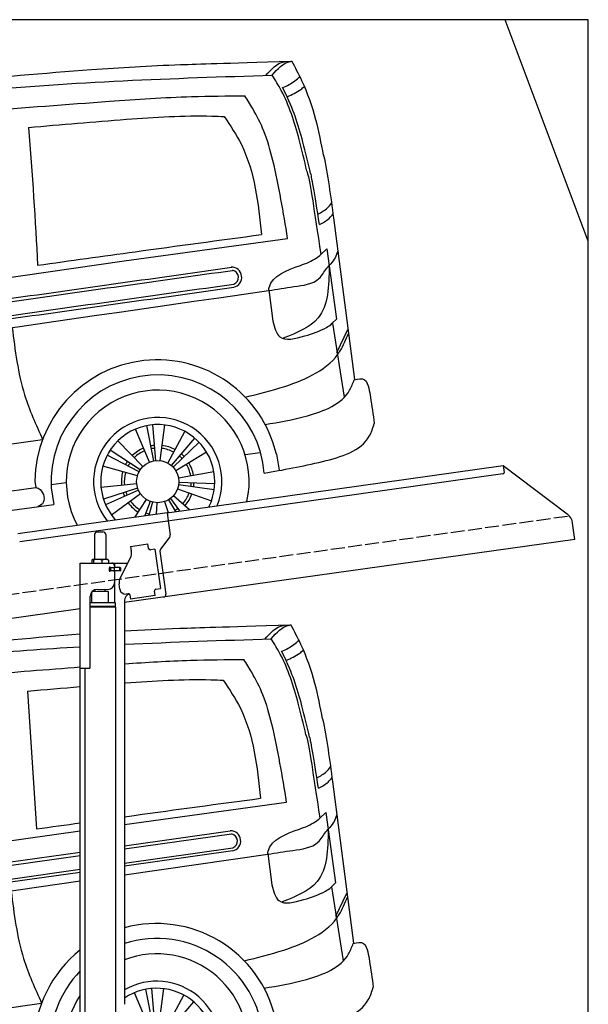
# Model space of a CAD drawing. Extents: x 199 to 6000, y -375 to 5700.
# Tile 4 of 4: x 3446 to 5500, y 2144 to 5700. Entities that reach past the tile are written whole.
import ezdxf

# ---------------------------------------------------------------- set-up
doc = ezdxf.new("R2010")
doc.units = 0
doc.header["$LTSCALE"] = 10
doc.header["$MEASUREMENT"] = 0
doc.linetypes.add('GEN3', pattern=[6.25, 5, -1.25])
doc.layers.get('0').update_dxf_attribs({"linetype": 'CONTINUOUS'})
for name, color, linetype in [('3', 6, 'GEN3'), ('CAR', 1, 'CONTINUOUS'), ('SICHTBARE_KANTEN_DIN_', 7, 'CONTINUOUS')]:
    doc.layers.add(name, color=color, linetype=linetype)
doc.layers.add('AM_0', color=7, linetype='CONTINUOUS', lineweight=30)

# ---------------------------------------------------------------- blocks, each defined once
blk = doc.blocks.new('Car Van')
at = {"layer": 'CAR'}
for p, q in [((23207.8, 5406.7), (23240.7, 4909.2)), ((24309.1, 5080.7), (24384.6, 4496)), ((23558.2, 4925.3), (24143.5, 5006)), ((24263.4, 4948.2), (24285.1, 4968.9)), ((24285.1, 4968.9), (24320.4, 4714.3)), ((21072.7, 4570.5), (23398.2, 4902.5)), ((23558.2, 4847.8), (23940, 4902.1)), ((23944.3, 4890.6), (23558.2, 4836.2)), ((23558.2, 4786), (23949.4, 4841.1)), ((23139.6, 4788.8), (23398.2, 4825.3)), ((23140.9, 4777.5), (23398.2, 4813.7)), ((23949.1, 4829.7), (23558.2, 4774.6)), ((23558.2, 4743.3), (24075.6, 4817.8)), ((24075.3, 4820.4), (24090, 4707.5)), ((23145.9, 4727.9), (23398.2, 4763.5)), ((23398.2, 4752.1), (23146.1, 4716.6)), ((23398.2, 4720.3), (21083.3, 4387.6)), ((24320.4, 4714.3), (24304.8, 4699.4)), ((24305, 4699.5), (24347.2, 4432.9)), ((24320.7, 4594.5), (24360.8, 4677)), ((23644.6, 4198.1), (23593.9, 4317.5)), ((23659.9, 4202.7), (23635.1, 4330.1)), ((23667.8, 4203.8), (23656.5, 4333.1)), ((23683.7, 4203.6), (23699.6, 4332.3)), ((23710.8, 4194.9), (23772.5, 4309)), ((21307.1, 4005.8), (23258.8, 4280)), ((23723.9, 4185.9), (23808.1, 4284.7))]:
    blk.add_line(p, q, dxfattribs=at)
for centre, radius, start, end in [((23941.2, 4865.5), 36.6, 282.4234, 91.9504), ((23940.1, 4865.3), 26, 291.3172, 79.4452), ((23672.7, 4125.7), 441.8, 13.1526, 105.0131), ((23674.7, 4127.6), 385.6, 4.5254, 107.5878), ((23672.7, 4125.7), 441.8, 128.4041, 179.4928), ((23674.4, 4127.8), 330.2, 347.4042, 110.6062), ((23674.7, 4127.6), 385.6, 135.817, 183.3106), ((23674.4, 4127.8), 231.7, 337.9146, 120.1013), ((23674.4, 4127.8), 330.2, 146.7735, 208.5958), ((23674.4, 4127.8), 206, 333.6849, 124.334)]:
    blk.add_arc(centre, radius, start, end, dxfattribs=at)
for points, knots in [([(23558.2, 5624), (23622.5, 5627.8), (23755.4, 5634.6), (23902.4, 5637.9), (24158.6, 5646.3)], [126.567679, 126.567679, 126.567679, 126.567679, 322.989321, 524.252921, 524.252921, 524.252921, 524.252921]), ([(24065, 5594.6), (24084.7, 5616.7), (24105.5, 5640), (24134.4, 5644.9), (24135.9, 5645.2)], [0, 0, 0, 0, 82.821664, 87.569284, 87.569284, 87.569284, 87.569284]), ([(24087.7, 5595.7), (24107.4, 5617.8), (24128.2, 5641.1), (24157.1, 5646), (24158.6, 5646.3)], [0, 0, 0, 0, 82.821664, 87.569284, 87.569284, 87.569284, 87.569284]), ([(24273.4, 5306.8), (24265.1, 5349.5), (24247.1, 5441.3), (24207.5, 5555.5), (24171.2, 5622.9), (24158.6, 5646.3)], [0, 0, 0, 0, 130.437116, 280.491384, 360.077177, 360.077177, 360.077177, 360.077177]), ([(21715.3, 5388.7), (21821.7, 5408.2), (22221.1, 5481.6), (22782.1, 5562.6), (23238.6, 5600.5), (23398.2, 5613.5)], [0, 0, 0, 0, 324.58113, 1218.156854, 1698.657892, 1698.657892, 1698.657892, 1698.657892]), ([(24213.2, 5249), (24204.3, 5287.1), (24188.1, 5356.8), (24159.1, 5454.9), (24126.8, 5533.5), (24099.1, 5577.6), (24087.7, 5595.7)], [0, 0, 0, 0, 117.133269, 214.777276, 306.729603, 370.835152, 370.835152, 370.835152, 370.835152]), ([(24126.6, 5550.6), (24141.5, 5557.6), (24164, 5568.7), (24182.4, 5585.5), (24188.8, 5591.3)], [4.61826, 4.61826, 4.61826, 4.61826, 53.543239, 79.274172, 79.274172, 79.274172, 79.274172]), ([(21770, 5352.1), (21876, 5370.8), (22288.4, 5443.9), (22830.8, 5527.3), (23269.5, 5559.7), (23398.2, 5567.2)], [0, 0, 0, 0, 323.034736, 1256.571869, 1643.446804, 1643.446804, 1643.446804, 1643.446804]), ([(24226.6, 5239.9), (24217.8, 5277.9), (24201.5, 5347.7), (24173.2, 5443.4), (24150.2, 5500), (24125.5, 5551.6)], [0, 0, 0, 0, 117.133269, 214.777276, 299.414803, 299.414803, 299.414803, 299.414803]), ([(24142.3, 5517.9), (24159.4, 5525.5), (24181.6, 5535.3), (24199.7, 5551.3), (24203.9, 5555)], [0, 0, 0, 0, 55.255532, 72.113055, 72.113055, 72.113055, 72.113055]), ([(23558.2, 5505.4), (23637.5, 5510.8), (23781.1, 5519.8), (23924.9, 5520.7), (23989.3, 5521.1)], [58.593241, 58.593241, 58.593241, 58.593241, 296.990423, 490.043419, 490.043419, 490.043419, 490.043419]), ([(24143.5, 5006), (24128.1, 5100), (24106.8, 5230.9), (24063.5, 5388.4), (24024.1, 5464.7), (23998.8, 5505.7), (23989.3, 5521.1)], [0, 0, 0, 0, 285.875803, 397.720054, 488.074442, 542.258477, 542.258477, 542.258477, 542.258477]), ([(21800.2, 5284), (21899.6, 5302.9), (22309.5, 5380.6), (22843.2, 5451.2), (23278.2, 5485), (23398.2, 5493.9)], [0, 0, 0, 0, 303.469527, 1251.67749, 1612.62651, 1612.62651, 1612.62651, 1612.62651]), ([(23558.2, 5436), (23559.3, 5436.1), (23662.9, 5443.9), (23781.8, 5451.6), (23899.6, 5447), (23914.7, 5446.4)], [351.625543, 351.625543, 351.625543, 351.625543, 354.715425, 663.112571, 708.364163, 708.364163, 708.364163, 708.364163]), ([(23914.7, 5446.4), (23936.9, 5413.2), (24021.1, 5286.9), (24037.1, 5133.1), (24048.9, 5019.8)], [0, 0, 0, 0, 118.944476, 451.880379, 451.880379, 451.880379, 451.880379]), ([(24253.1, 5094.1), (24265.4, 5100.4), (24284, 5110.6), (24297.4, 5127), (24302.2, 5132.8)], [6.830989, 6.830989, 6.830989, 6.830989, 47.594512, 69.869885, 69.869885, 69.869885, 69.869885]), ([(24258.9, 5056.6), (24271.3, 5062.8), (24289.8, 5072.8), (24303, 5089.1), (24307.6, 5094.8)], [6.60739, 6.60739, 6.60739, 6.60739, 47.308966, 69.134079, 69.134079, 69.134079, 69.134079]), ([(23558.2, 4953.3), (23569.9, 4954.9), (23733.4, 4977.4), (23896.9, 4999.4), (24048.9, 5019.8)], [320.625992, 320.625992, 320.625992, 320.625992, 355.842082, 815.727995, 815.727995, 815.727995, 815.727995]), ([(24189.8, 4908.7), (24210.3, 4915.3), (24236.6, 4926.8), (24257.8, 4943.2), (24263.4, 4948.2)], [120.92462, 120.92462, 120.92462, 120.92462, 186.01384, 208.055842, 208.055842, 208.055842, 208.055842]), ([(24324.9, 4961), (24324.3, 4958.9), (24318, 4939.6), (24307.2, 4922.6), (24295.1, 4909.1)], [0, 0, 0, 0, 6.616922, 60.689334, 60.689334, 60.689334, 60.689334]), ([(24075.3, 4820.4), (24075.9, 4823.3), (24086, 4871.5), (24139.5, 4890.7), (24189.8, 4908.7)], [0, 0, 0, 0, 8.675218, 146.672245, 146.672245, 146.672245, 146.672245]), ([(24075.6, 4817.8), (24105.2, 4822.6), (24165.2, 4832.4), (24251.8, 4842.4), (24278, 4890.7), (24291.8, 4905.6), (24295.1, 4909.1)], [0, 0, 0, 0, 91.780832, 186.856498, 233.690994, 248.112913, 248.112913, 248.112913, 248.112913]), ([(24293.8, 4906), (24292.4, 4834.9), (24289.8, 4709.8), (24176.7, 4665), (24127.8, 4645.6)], [0, 0, 0, 0, 191.487605, 337.183462, 337.183462, 337.183462, 337.183462]), ([(24090, 4707.5), (24096, 4684.3), (24110.5, 4627.7), (24170.3, 4644.3), (24205.7, 4654.1)], [0, 0, 0, 0, 62.7295, 153.034343, 153.034343, 153.034343, 153.034343]), ([(24205.7, 4654.1), (24233.6, 4661.3), (24266.9, 4674), (24296.7, 4691.8), (24304.8, 4699.4)], [99.88745, 99.88745, 99.88745, 99.88745, 186.01384, 208.055842, 208.055842, 208.055842, 208.055842]), ([(23148.9, 4684.5), (23159.1, 4602), (23176.5, 4461.6), (23234.7, 4333.1), (23258.8, 4280)], [0, 0, 0, 0, 247.415276, 421.193245, 421.193245, 421.193245, 421.193245]), ([(23990.4, 4432.7), (24037.5, 4444.3), (24160.3, 4474.5), (24316.1, 4544.3), (24354.2, 4641), (24362.8, 4663)], [0, 0, 0, 0, 147.745638, 385.655746, 455.431225, 455.431225, 455.431225, 455.431225]), ([(24062.1, 4334.1), (24112.2, 4342.5), (24219.5, 4360.4), (24353.5, 4412.8), (24379, 4482.7), (24383.9, 4495.9)], [0, 0, 0, 0, 155.916097, 334.236733, 375.847406, 375.847406, 375.847406, 375.847406]), ([(24383.9, 4495.9), (24398.1, 4498.8), (24425.1, 4504.2), (24437.3, 4464.1), (24446.1, 4413.1), (24452, 4369.9), (24456.4, 4338.1)], [0, 0, 0, 0, 37.497445, 71.058399, 104.892854, 199.946291, 199.946291, 199.946291, 199.946291]), ([(24059.1, 4158), (24127.2, 4170.2), (24255.8, 4193.4), (24426.9, 4243.1), (24451.3, 4321.8), (24456.4, 4338.1)], [0, 0, 0, 0, 215.148773, 406.414782, 456.433015, 456.433015, 456.433015, 456.433015])]:
    blk.add_open_spline(points, degree=3, knots=knots, dxfattribs=at)
for points in [[(23558.2, 5575.8), (23734.6, 5584.2), (23911.1, 5590), (24087.7, 5595.7)], [(23207.8, 5406.7), (23271.3, 5412.3), (23334.7, 5417.9), (23398.2, 5423.2)], [(24273.4, 5306.8), (24288.8, 5235.6), (24298.9, 5158.2), (24309.1, 5080.7)], [(24213.2, 5249), (24227.8, 5199.2), (24237.3, 5113.3), (24263.6, 4948.4)], [(24226.6, 5239.9), (24226.6, 5239.9), (24240.4, 5168.2), (24257.5, 5056.4)], [(23240.7, 4909.2), (23293.2, 4916.5), (23345.7, 4923.9), (23398.2, 4931.2)]]:
    blk.add_open_spline(points, degree=3, dxfattribs=at)
blk = doc.blocks.new('Car190OG')
at = {"layer": 'CAR'}
for p, q in [((24951.2, 5074), (25026.6, 4489.3)), ((24194.7, 4917.8), (24785.5, 4999.3)), ((24905.5, 4941.5), (24927.2, 4962.2)), ((24927.2, 4962.2), (24962.5, 4707.6)), ((21714.8, 4563.8), (24194.7, 4917.8)), ((24717.4, 4813.7), (24732.1, 4700.8)), ((24962.5, 4707.6), (24946.9, 4692.7)), ((24947.1, 4692.8), (24989.3, 4426.2)), ((24962.8, 4587.8), (25002.8, 4670.3)), ((24286.7, 4191.4), (24236, 4310.8)), ((24302, 4196), (24277.2, 4323.4)), ((24309.9, 4197.1), (24298.6, 4326.4)), ((24325.8, 4196.9), (24341.6, 4325.6)), ((21949.2, 3999.1), (23900.9, 4273.3)), ((24263.1, 4175.6), (24172.3, 4268.3)), ((24352.8, 4188.2), (24414.6, 4302.3)), ((24366, 4179.2), (24450.1, 4278)), ((24253, 4163.3), (24144.9, 4235.1)), ((24371.8, 4173.7), (24465.8, 4263.2)), ((24248.9, 4156.5), (24133.9, 4216.5)), ((24381.5, 4161.1), (24492.1, 4229)), ((24633, 4219.2), (24685.5, 4226.6)), ((24745, 4219.6), (24754.5, 4161.9)), ((24243, 4141.6), (24118.1, 4176.5)), ((24391.6, 4134.6), (24519.3, 4157.4)), ((22019.4, 3839.4), (23876, 4100.2)), ((23873, 4123), (23876, 4100.2)), ((23931.5, 4110.5), (23986.4, 4117.6)), ((23931.9, 4098.6), (23940.9, 4038.7)), ((24240.6, 4113.4), (24111.6, 4100.1)), ((24243.9, 4097.8), (24120.4, 4058)), ((24246.8, 4090.3), (24128.1, 4037.8)), ((24388.3, 4095.2), (24510.3, 4051.2)), ((24392.1, 4110.7), (24520.6, 4093)), ((24392.8, 4118.7), (24522.5, 4114.5)), ((24254.7, 4076.5), (24149.5, 4000.5)), ((24275.3, 4057), (24234.4, 3993.3)), ((24355.5, 4055.6), (24380.8, 4012.9)), ((24362.1, 4060), (24395.7, 4015)), ((24373.9, 4070.8), (24431.7, 4020)), ((21971.3, 3762.8), (23940.9, 4039)), ((24289.5, 4049.8), (24270.1, 3998.3)), ((24297.2, 4047.4), (24284.8, 4000.4)), ((24312.9, 4044.9), (24311, 4004.1)), ((24341, 4048.9), (24354.5, 4009.2))]:
    blk.add_line(p, q, dxfattribs=at)
blk.add_circle((24316.5, 4121.1), 76.3, dxfattribs=at)
for centre, radius, start, end in [((24583.3, 4858.8), 36.6, 282.4234, 91.9504), ((24582.2, 4858.6), 26, 291.3172, 79.4452), ((24314.8, 4119.1), 441.8, 13.1526, 179.4928), ((24316.8, 4120.9), 385.6, 4.5254, 183.3106), ((24316.5, 4121.1), 330.2, 347.4042, 208.4106), ((24316.5, 4121.1), 231.7, 337.9146, 217.8), ((24316.5, 4121.1), 206, 333.6849, 221.9791), ((24316.5, 4121.1), 131.2, 113, 134.4286), ((24316.5, 4121.1), 120.9, 113, 134.4286), ((24316.5, 4121.1), 131.2, 95, 101), ((24316.5, 4121.1), 120.9, 95, 101), ((24316.5, 4121.1), 120.9, 61.5714, 83), ((24316.5, 4121.1), 131.2, 61.5714, 83), ((24316.5, 4121.1), 120.9, 43.5714, 49.5714), ((24316.5, 4121.1), 131.2, 43.5714, 49.5714), ((24316.5, 4121.1), 131.2, 146.4286, 152.4286), ((24316.5, 4121.1), 120.9, 146.4286, 152.4286), ((24316.5, 4121.1), 120.9, 10.1429, 31.5714), ((24316.5, 4121.1), 131.2, 10.1429, 31.5714), ((24316.5, 4121.1), 131.2, 164.4286, 185.8571), ((24316.5, 4121.1), 120.9, 164.4286, 185.8571), ((24316.5, 4121.1), 120.9, 352.1429, 358.1429), ((24316.5, 4121.1), 131.2, 352.1429, 358.1429), ((24316.5, 4121.1), 131.2, 197.8571, 203.8571), ((24316.5, 4121.1), 120.9, 197.8571, 203.8571), ((24316.5, 4121.1), 120.9, 318.7143, 340.1429), ((24316.5, 4121.1), 131.2, 318.7143, 340.1429), ((24316.5, 4121.1), 131.2, 215.8571, 237.2857), ((24316.5, 4121.1), 120.9, 215.8571, 237.2857), ((24316.5, 4121.1), 120.9, 300.7143, 306.7143), ((24316.5, 4121.1), 131.2, 249.2857, 249.3252), ((24316.5, 4121.1), 120.9, 249.2857, 255.2857), ((24316.5, 4121.1), 131.2, 305.7514, 306.7143)]:
    blk.add_arc(centre, radius, start, end, dxfattribs=at)
for points, knots in [([(24077.2, 5609.8), (24181.5, 5616.3), (24350.7, 5626.9), (24544.5, 5631.2), (24800.7, 5639.6)], [0, 0, 0, 0, 322.989321, 524.252921, 524.252921, 524.252921, 524.252921]), ([(24707.1, 5587.9), (24726.8, 5610), (24747.6, 5633.3), (24776.5, 5638.2), (24778, 5638.5)], [0, 0, 0, 0, 82.821664, 87.569284, 87.569284, 87.569284, 87.569284]), ([(24729.8, 5589), (24749.5, 5611.1), (24770.3, 5634.4), (24799.1, 5639.3), (24800.7, 5639.6)], [0, 0, 0, 0, 82.821664, 87.569284, 87.569284, 87.569284, 87.569284]), ([(24915.5, 5300.1), (24907.2, 5342.8), (24889.2, 5434.6), (24849.6, 5548.8), (24813.3, 5616.2), (24800.7, 5639.6)], [0, 0, 0, 0, 130.437116, 280.491384, 360.077177, 360.077177, 360.077177, 360.077177]), ([(22357.4, 5382), (22463.8, 5401.5), (22863.2, 5474.9), (23436.4, 5557.6), (23905.3, 5595.8), (24077.2, 5609.8)], [0, 0, 0, 0, 324.58113, 1218.156854, 1735.652743, 1735.652743, 1735.652743, 1735.652743]), ([(22412.1, 5345.4), (22518.1, 5364.2), (22930.5, 5437.2), (23700.5, 5555.6), (24370.8, 5577.4), (24729.8, 5589)], [0, 0, 0, 0, 323.034736, 1256.571869, 2333.165312, 2333.165312, 2333.165312, 2333.165312]), ([(24855.3, 5242.3), (24846.4, 5280.4), (24830.2, 5350.1), (24801.2, 5448.2), (24768.9, 5526.8), (24741.2, 5570.9), (24729.8, 5589)], [0, 0, 0, 0, 117.133269, 214.777276, 306.729603, 370.835152, 370.835152, 370.835152, 370.835152]), ([(24768.7, 5544), (24783.6, 5550.9), (24806.1, 5562), (24824.5, 5578.8), (24830.9, 5584.6)], [4.61826, 4.61826, 4.61826, 4.61826, 53.543239, 79.274172, 79.274172, 79.274172, 79.274172]), ([(24784.4, 5511.2), (24801.5, 5518.8), (24823.7, 5528.6), (24841.8, 5544.6), (24846, 5548.3)], [0, 0, 0, 0, 55.255532, 72.113055, 72.113055, 72.113055, 72.113055]), ([(24141.9, 5494.7), (24240.6, 5501.6), (24403.7, 5512.9), (24567, 5514), (24631.4, 5514.4)], [0, 0, 0, 0, 296.990423, 490.043419, 490.043419, 490.043419, 490.043419]), ([(24785.5, 4999.3), (24770.2, 5093.3), (24748.9, 5224.2), (24705.5, 5381.7), (24666.2, 5458.1), (24640.9, 5499), (24631.4, 5514.4)], [0, 0, 0, 0, 285.875803, 397.720054, 488.074442, 542.258477, 542.258477, 542.258477, 542.258477]), ([(24868.7, 5233.2), (24859.9, 5271.3), (24843.6, 5341), (24815.3, 5436.7), (24792.3, 5493.3), (24767.5, 5544.9)], [0, 0, 0, 0, 117.133269, 214.777276, 299.414803, 299.414803, 299.414803, 299.414803]), ([(22442.3, 5277.3), (22541.7, 5296.2), (22951.6, 5373.9), (23519, 5449), (23988, 5483.4), (24141.9, 5494.7)], [0, 0, 0, 0, 303.469527, 1251.67749, 1714.428316, 1714.428316, 1714.428316, 1714.428316]), ([(23849.9, 5400), (23967.7, 5410.4), (24187.8, 5429.6), (24423.9, 5444.9), (24541.7, 5440.3), (24556.8, 5439.7)], [0, 0, 0, 0, 354.715425, 663.112571, 708.364163, 708.364163, 708.364163, 708.364163]), ([(24556.8, 5439.7), (24579, 5406.5), (24663.2, 5280.2), (24679.2, 5126.4), (24690.9, 5013.1)], [0, 0, 0, 0, 118.944476, 451.880379, 451.880379, 451.880379, 451.880379]), ([(24895.2, 5087.4), (24907.5, 5093.7), (24926.1, 5103.9), (24939.5, 5120.3), (24944.3, 5126.1)], [6.830989, 6.830989, 6.830989, 6.830989, 47.594512, 69.869885, 69.869885, 69.869885, 69.869885]), ([(24901, 5049.9), (24913.4, 5056.1), (24931.9, 5066.1), (24945.1, 5082.4), (24949.7, 5088.1)], [6.60739, 6.60739, 6.60739, 6.60739, 47.308966, 69.134079, 69.134079, 69.134079, 69.134079]), ([(23882.8, 4902.5), (24000.2, 4918.9), (24269.5, 4956.5), (24539, 4992.7), (24690.9, 5013.1)], [0, 0, 0, 0, 355.842082, 815.727995, 815.727995, 815.727995, 815.727995]), ([(24967, 4954.3), (24966.4, 4952.2), (24960.1, 4932.9), (24949.3, 4915.9), (24937.2, 4902.4)], [0, 0, 0, 0, 6.616922, 60.689334, 60.689334, 60.689334, 60.689334]), ([(24831.9, 4902), (24852.4, 4908.6), (24878.7, 4920.1), (24899.9, 4936.5), (24905.5, 4941.5)], [120.92462, 120.92462, 120.92462, 120.92462, 186.01384, 208.055842, 208.055842, 208.055842, 208.055842]), ([(24716.8, 4811), (24746.6, 4815.8), (24807, 4825.7), (24893.8, 4835.7), (24920, 4884), (24933.9, 4898.9), (24937.2, 4902.4)], [0, 0, 0, 0, 92.749642, 187.825308, 234.659803, 249.081723, 249.081723, 249.081723, 249.081723]), ([(24717.4, 4813.7), (24718, 4816.6), (24728.1, 4864.8), (24781.6, 4884), (24831.9, 4902)], [0, 0, 0, 0, 8.675218, 146.672245, 146.672245, 146.672245, 146.672245]), ([(24935.9, 4899.3), (24934.5, 4828.2), (24931.9, 4703.1), (24818.8, 4658.3), (24769.9, 4638.9)], [0, 0, 0, 0, 191.487605, 337.183462, 337.183462, 337.183462, 337.183462]), ([(24732.1, 4700.8), (24738.1, 4677.6), (24752.5, 4621), (24812.4, 4637.6), (24847.8, 4647.4)], [0, 0, 0, 0, 62.7295, 153.034343, 153.034343, 153.034343, 153.034343]), ([(23791, 4677.9), (23801.2, 4595.4), (23818.5, 4454.9), (23876.8, 4326.4), (23900.9, 4273.3)], [0, 0, 0, 0, 247.578615, 421.356584, 421.356584, 421.356584, 421.356584]), ([(24847.8, 4647.4), (24875.7, 4654.6), (24909, 4667.3), (24938.8, 4685.1), (24946.9, 4692.7)], [99.88745, 99.88745, 99.88745, 99.88745, 186.01384, 208.055842, 208.055842, 208.055842, 208.055842]), ([(24632.5, 4426), (24679.6, 4437.6), (24802.4, 4467.8), (24958.2, 4537.6), (24996.3, 4634.3), (25004.9, 4656.3)], [0, 0, 0, 0, 147.745638, 385.655746, 455.431225, 455.431225, 455.431225, 455.431225]), ([(24704.2, 4327.4), (24754.3, 4335.8), (24861.6, 4353.7), (24995.6, 4406.1), (25021.1, 4476), (25026, 4489.2)], [0, 0, 0, 0, 155.916097, 334.236733, 375.847406, 375.847406, 375.847406, 375.847406]), ([(25026, 4489.2), (25040.2, 4492.1), (25067.2, 4497.5), (25079.4, 4457.4), (25088.2, 4406.4), (25094.1, 4363.2), (25098.5, 4331.4)], [0, 0, 0, 0, 37.497445, 71.058399, 104.892854, 199.946291, 199.946291, 199.946291, 199.946291]), ([(24701.2, 4151.3), (24769.3, 4163.6), (24897.9, 4186.7), (25069, 4236.4), (25093.4, 4315.1), (25098.5, 4331.4)], [0, 0, 0, 0, 215.148773, 406.414782, 456.433015, 456.433015, 456.433015, 456.433015]), ([(23876, 4100.2), (23881.8, 4098.2), (23904, 4090.2), (23912.6, 4043.2), (23889.6, 4033.8), (23883.3, 4031.2)], [0, 0, 0, 0, 18.368574, 69.941809, 89.171871, 89.171871, 89.171871, 89.171871])]:
    blk.add_open_spline(points, degree=3, knots=knots, dxfattribs=at)
for points in [[(23849.9, 5400), (23863.7, 5234.7), (23874.1, 5060.2), (23882.8, 4902.5)], [(24915.5, 5300.1), (24930.9, 5228.9), (24941, 5151.5), (24951.2, 5074)], [(24855.3, 5242.3), (24869.9, 5192.5), (24879.4, 5106.6), (24905.7, 4941.7)], [(24868.7, 5233.2), (24868.7, 5233.2), (24882.5, 5161.5), (24899.6, 5049.7)], [(23780.7, 4782), (24048.5, 4819.7), (24316.3, 4857.5), (24584.2, 4895.2)], [(23783, 4770.8), (24050.8, 4808.5), (24318.6, 4846.2), (24586.4, 4883.9)], [(21840.7, 4397.1), (22799.4, 4535), (23758.1, 4673), (24716.8, 4811)], [(23787.7, 4709.8), (24055.5, 4747.5), (24323.3, 4785.2), (24591.2, 4823)], [(23788, 4721.2), (24055.8, 4758.9), (24323.6, 4796.7), (24591.4, 4834.4)], [(24717.7, 4811.1), (24717.4, 4811.1), (24717.1, 4811), (24716.8, 4811)]]:
    blk.add_open_spline(points, degree=3, dxfattribs=at)

msp = doc.modelspace()

# ---------------------------------------------------------------- linework, layer by layer
for p, q in [((5499.5, 4900), (5199.5, 5700)), ((3978.5, 3919.4), (5191.6, 4089.9)), ((5191.6, 4089.9), (5195.1, 4065.1)), ((5191.6, 4089.9), (5423.5, 3915.1)), ((5190.8, 4059.5), (3979.7, 3889.3)), ((3438.7, 3844.5), (3978.4, 3920.4)), ((3978.4, 3920.4), (3982.7, 3889.7)), ((3979.7, 3889.3), (3446, 3814.3)), ((3982.7, 3889.7), (3989.8, 3839.3)), ((5451.2, 3823.4), (5443, 3882.1)), ((3716.7, 3840.6), (3716.7, 3750.6)), ((3726.7, 3850.6), (3746.7, 3850.6)), ((3756.7, 3840.6), (3756.7, 3750.6)), ((5451.2, 3823.4), (3824.7, 3594.8)), ((3846.7, 3797.9), (3909, 3806.6)), ((3911.3, 3790.8), (3909, 3806.6)), ((3987.9, 3831.9), (3954.5, 3787.7)), ((3846.7, 3797.9), (3848.9, 3782)), ((3849.5, 3777.8), (3848.9, 3782)), ((3911.3, 3790.8), (3911.4, 3789.8)), ((3917.1, 3785.6), (3918, 3785.7)), ((3933.9, 3787.9), (3918, 3785.7)), ((3933.9, 3787.9), (3953.9, 3645.3)), ((3952.6, 3780.3), (3974.3, 3626)), ((3664.7, 3737.6), (3836.1, 3737.6)), ((3664.7, 3357.6), (3664.7, 3737.6)), ((3706.8, 3748.2), (3706.8, 3737.6)), ((3727.5, 3750.6), (3709.5, 3750.6)), ((3712.5, 3748.2), (3712.5, 3737.6)), ((3754.5, 3750.6), (3727.5, 3750.6)), ((3742.5, 3748.2), (3742.5, 3737.6)), ((3764.2, 3750.6), (3754.5, 3750.6)), ((3766.6, 3748.2), (3766.6, 3737.6)), ((3789.7, 3722.1), (3789.7, 3737.6)), ((3808.5, 3683.5), (3846, 3757.1)), ((3773.4, 3721.6), (3769.7, 3721.6)), ((3807.7, 3709.6), (3769.8, 3709.6)), ((3770.7, 3711.8), (3770.7, 3719)), ((3773.4, 3721.6), (3785.7, 3721.6)), ((3785.7, 3709.1), (3773.4, 3709.1)), ((3773.7, 3721.6), (3773.7, 3709.6)), ((3787.7, 3721.6), (3785.7, 3721.6)), ((3787.7, 3721.6), (3788.7, 3721.6)), ((3788.7, 3727.6), (3788.7, 3724.6)), ((3789.4, 3721.6), (3788.7, 3721.6)), ((3788.7, 3709.6), (3788.7, 3721.6)), ((3788.7, 3706.1), (3788.7, 3667.6)), ((3807, 3721.6), (3789.4, 3721.6)), ((3808.7, 3722.1), (3789.7, 3722.1)), ((3789.7, 3594.7), (3789.7, 3709.1)), ((3808.7, 3709.1), (3789.7, 3709.1)), ((3807, 3721.6), (3807.7, 3721.6)), ((3807.7, 3709.6), (3807.7, 3721.6)), ((3809.7, 3721.1), (3809.7, 3710.1)), ((3807.8, 3643), (3805.1, 3662.8)), ((3766.7, 3634.6), (3706.7, 3633.9)), ((3706.7, 3594.7), (3706.7, 3633.9)), ((3718.7, 3634), (3718.7, 3641.6)), ((3725.7, 3642.6), (3763.7, 3642.6)), ((3754.7, 3634.5), (3754.7, 3642.6)), ((3766.7, 3594.6), (3766.7, 3634.6)), ((3838.4, 3627.1), (3830.4, 3625.9)), ((3932.8, 3637.3), (3933, 3636.3)), ((3935.2, 3620.5), (3933, 3636.3)), ((3938.1, 3643.1), (3937.1, 3643)), ((3938.1, 3643.1), (3953.9, 3645.3)), ((3700.7, 3360.6), (3700.7, 3617.6)), ((3791.7, 3594.6), (3700.7, 3594.6)), ((3791.7, 3581.4), (3791.7, 3594.6)), ((3824.7, 3602.6), (3824.7, 2144.3)), ((3844, 3622.8), (3846.1, 3607.9)), ((3935.2, 3620.5), (3846.1, 3607.9)), ((3664.7, 3572.4), (960, 3192.2)), ((3791.7, 3581.4), (3700.7, 3581.4)), ((3788.7, 3579.6), (3700.7, 3579.6)), ((3791.7, 3577.9), (3700.7, 3577.9)), ((3788.7, 3579.6), (3791.7, 3581.4)), ((3788.7, 3579.6), (3791.7, 3577.9)), ((3789.7, 3579.1), (3789.7, 3580.2)), ((3791.7, 3577.9), (3791.8, 1671.7)), ((3664.7, 1587.6), (3664.7, 3357.6)), ((3664.7, 3357.6), (3697.7, 3357.6)), ((3681.7, 3357.6), (3681.8, 1671.6))]:
    msp.add_line(p, q)
msp.add_polyline3d([(3844, 3622.8, 0), (3844, 3622.8, 0), (3844, 3622.8, 0), (3844, 3622.8, 0), (3844, 3622.8, 0), (3844, 3622.8, 0), (3844, 3622.8, 0), (3844, 3622.9, 0), (3844, 3622.9, 0), (3844, 3622.9, 0), (3844, 3622.9, 0), (3844, 3622.9, 0), (3844, 3622.9, 0), (3844, 3622.9, 0), (3844, 3622.9, 0), (3844, 3622.9, 0), (3844, 3622.9, 0), (3844, 3622.9, 0), (3844, 3622.9, 0), (3844, 3622.9, 0), (3844, 3623, 0), (3844, 3623, 0), (3844, 3623, 0), (3844, 3623, 0), (3844, 3623, 0), (3844, 3623, 0), (3844, 3623, 0), (3844, 3623, 0), (3844, 3623, 0), (3844, 3623, 0), (3844, 3623, 0), (3844, 3623, 0), (3844, 3623, 0), (3844, 3623.1, 0), (3844, 3623.1, 0), (3844, 3623.1, 0), (3844, 3623.1, 0), (3843.9, 3623.1, 0), (3843.9, 3623.1, 0), (3843.9, 3623.1, 0), (3843.9, 3623.1, 0), (3843.9, 3623.1, 0), (3843.9, 3623.1, 0), (3843.9, 3623.1, 0), (3843.9, 3623.1, 0), (3843.9, 3623.1, 0), (3843.9, 3623.2, 0), (3843.9, 3623.2, 0), (3843.9, 3623.2, 0), (3843.9, 3623.2, 0), (3843.9, 3623.2, 0), (3843.9, 3623.2, 0), (3843.9, 3623.2, 0), (3843.9, 3623.2, 0), (3843.9, 3623.2, 0), (3843.9, 3623.2, 0), (3843.9, 3623.2, 0), (3843.9, 3623.2, 0), (3843.9, 3623.2, 0), (3843.9, 3623.3, 0), (3843.9, 3623.3, 0), (3843.9, 3623.3, 0), (3843.9, 3623.3, 0), (3843.9, 3623.3, 0), (3843.9, 3623.3, 0), (3843.9, 3623.3, 0), (3843.9, 3623.3, 0), (3843.9, 3623.3, 0), (3843.9, 3623.3, 0), (3843.9, 3623.3, 0), (3843.9, 3623.3, 0), (3843.9, 3623.3, 0), (3843.9, 3623.4, 0), (3843.9, 3623.4, 0), (3843.9, 3623.4, 0), (3843.9, 3623.4, 0), (3843.9, 3623.4, 0), (3843.9, 3623.4, 0), (3843.9, 3623.4, 0), (3843.9, 3623.4, 0), (3843.9, 3623.4, 0), (3843.9, 3623.4, 0), (3843.9, 3623.4, 0), (3843.9, 3623.4, 0), (3843.9, 3623.4, 0), (3843.9, 3623.5, 0), (3843.9, 3623.5, 0), (3843.9, 3623.5, 0), (3843.9, 3623.5, 0), (3843.9, 3623.5, 0), (3843.9, 3623.5, 0), (3843.8, 3623.5, 0), (3843.8, 3623.5, 0), (3843.8, 3623.5, 0), (3843.8, 3623.5, 0), (3843.8, 3623.5, 0), (3843.8, 3623.5, 0), (3843.8, 3623.5, 0), (3843.8, 3623.6, 0), (3843.8, 3623.6, 0), (3843.8, 3623.6, 0), (3843.8, 3623.6, 0), (3843.8, 3623.6, 0), (3843.8, 3623.6, 0), (3843.8, 3623.6, 0), (3843.8, 3623.6, 0), (3843.8, 3623.6, 0), (3843.8, 3623.6, 0), (3843.8, 3623.6, 0), (3843.8, 3623.6, 0), (3843.8, 3623.6, 0), (3843.8, 3623.7, 0), (3843.8, 3623.7, 0), (3843.8, 3623.7, 0), (3843.8, 3623.7, 0), (3843.8, 3623.7, 0), (3843.8, 3623.7, 0), (3843.8, 3623.7, 0), (3843.8, 3623.7, 0), (3843.8, 3623.7, 0), (3843.8, 3623.7, 0), (3843.8, 3623.7, 0), (3843.8, 3623.7, 0), (3843.8, 3623.7, 0), (3843.8, 3623.8, 0), (3843.8, 3623.8, 0), (3843.8, 3623.8, 0), (3843.8, 3623.8, 0)])
for centre, radius, start, end in [((5190.1, 4064.4), 5, 278, 8), ((5393.5, 3875.2), 50, 8, 53), ((3726.7, 3840.6), 10, 90, 180), ((3746.7, 3840.6), 10, 0, 90), ((3979.9, 3837.9), 10, 323, 8), ((3814.8, 3773), 35, 333, 8), ((3916.4, 3790.5), 5, 188, 278), ((3962.5, 3781.7), 10, 143, 188), ((3715.2, 3743.1), 9.81, 138.3564, 148.753), ((3710, 3747.9), 2.75, 100.7661, 142.4343), ((3709.6, 3748.5), 2.09, 44.8448, 91.5619), ((3705.5, 3744.1), 8.11, 30.3376, 47.0532), ((3727.4, 3703.3), 47.4, 71.4743, 108.3354), ((3754.5, 3719.3), 31.3, 67.162, 112.72), ((3761.2, 3745.2), 6.2, 28.4134, 60.7068), ((3778.7, 3727.6), 10, 0, 90), ((3770.7, 3721.6), 1, 48.5904, 221.4096), ((3770.7, 3709.1), 1, 138.5904, 311.4096), ((3767.7, 3719), 3, 0, 41.4096), ((3767.7, 3711.8), 3, 318.5904, 0), ((3773.4, 3724.6), 3, 228.5904, 270), ((3773.4, 3706.1), 3, 90, 131.4096), ((3785.7, 3724.6), 3, 270, 0), ((3785.7, 3706.1), 3, 0, 90), ((3808.7, 3721.1), 1, 0, 90), ((3808.7, 3710.1), 1, 270, 0), ((3763.7, 3667.6), 25, 270, 0), ((3839.7, 3667.6), 35, 153, 188), ((3725.7, 3617.6), 25, 90, 180), ((3827.6, 3645.7), 20, 188, 278), ((3839, 3622.1), 5, 19.537, 98), ((3937.8, 3638), 5, 98, 188), ((3849.7, 3602.6), 25, 108.6472, 180), ((3964.4, 3624.6), 10, 278, 8), ((3697.7, 3360.6), 3, 270, 0)]:
    msp.add_arc(centre, radius, start, end)
at = {"layer": '3'}
msp.add_line((423.4, 3204.7), (5430.8, 3908.4), dxfattribs=at)
at = {"layer": 'SICHTBARE_KANTEN_DIN_'}
for p, q in [((5499.5, 5700), (199.4, 5700)), ((5499.5, -250), (5499.5, 5700))]:
    msp.add_line(p, q, dxfattribs=at)

# ---------------------------------------------------------------- block references
at = {"layer": 'AM_0'}
for name, p in [('Car190OG', (-20372, -89.2)), ('Car Van', (-19733.5, -2131.5))]:
    msp.add_blockref(name, p, dxfattribs=at)

doc.saveas('drawing.dxf')
